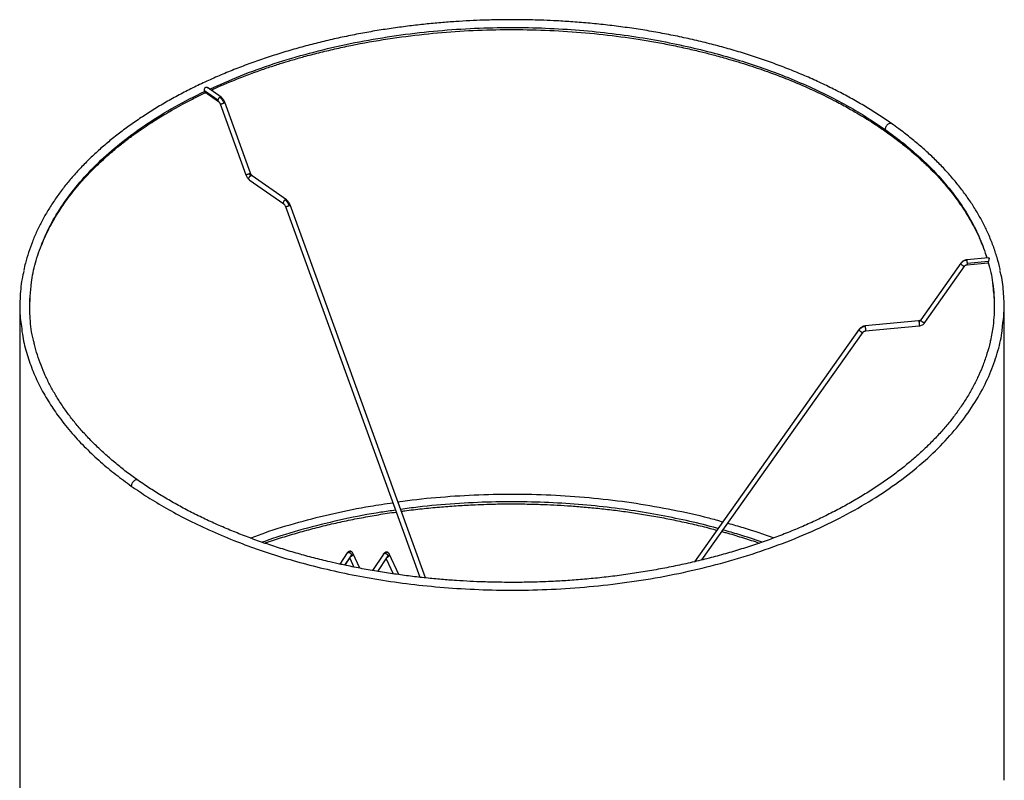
# Paper-space layout '_Isométrica' of a CAD drawing. Header units: millimetres. Extents: x -214 to 186, y -258 to 485.
# Tile 2 of 2: x -214 to 186, y 176 to 485. Entities that reach past the tile are written whole.
import ezdxf

# ---------------------------------------------------------------- set-up
doc = ezdxf.new("R2010")
doc.units = ezdxf.units.MM

psp = doc.layouts.new('_Isométrica')

# ---------------------------------------------------------------- linework, layer by layer
at = {"color": 7, "linetype": 'Continuous', "lineweight": 25}
for p, q in [((-138.6, 456.06), (-138.66, 456.31)), ((-133.19, 452.45), (-138.66, 456.31)), ((-131.84, 453.64), (-137.46, 457.59)), ((-138.56, 455.92), (-133, 452)), ((-132.29, 450.96), (-121.87, 422.16)), ((-119.99, 422.85), (-130.4, 451.64)), ((-105.31, 411.95), (-119.28, 421.8)), ((-120.44, 420.16), (-106.47, 410.32)), ((-105.76, 409.27), (-51.12, 258.65)), ((-48.9, 258.4), (-103.88, 409.95)), ((179.96, 388.46), (171.14, 387.63)), ((178.87, 389.65), (179.29, 388.4)), ((168.75, 386.28), (152.53, 363.3)), ((154.17, 362.14), (170.38, 385.13)), ((171.34, 385.64), (179.88, 386.45)), ((179.91, 386.87), (171.4, 386.06)), ((179.85, 386.48), (180.16, 385.29)), ((179.91, 386.87), (179.88, 386.64)), ((-209.69, 368.86), (-209.55, 372.28)), ((-213.69, 368.86), (-213.69, 176.16)), ((182.3, 369.13), (182.31, 368.87)), ((186.31, 176.16), (186.31, 368.86)), ((151.58, 362.79), (129.82, 360.73)), ((130.01, 358.74), (151.77, 360.8)), ((127.43, 359.39), (60.56, 264.98)), ((63.51, 265.68), (129.06, 358.23)), ((-80.66, 268.54), (-83.63, 264)), ((-75.54, 262.33), (-78.38, 268.48)), ((-78.95, 267.71), (-81.66, 263.56)), ((-81.56, 263.54), (-79.11, 267.29)), ((-79.65, 266.46), (-77.96, 262.81)), ((-65.93, 268.09), (-70.32, 261.38)), ((-68.17, 261), (-64.26, 266.99)), ((-64.85, 266.09), (-62.04, 260.05)), ((-59.69, 259.72), (-63.59, 268.11))]:
    psp.add_line(p, q, dxfattribs=at)
for points, knots in [([(-13.69, 485.17), (-16.47, 485.15), (-20.36, 485.12), (-26.08, 484.95), (-30.92, 484.75), (-36.67, 484.42), (-42.68, 483.96), (-48.96, 483.37), (-55.4, 482.64), (-61.96, 481.76), (-68.58, 480.74), (-75.22, 479.57), (-81.87, 478.25), (-88.5, 476.78), (-95.08, 475.16), (-101.6, 473.39), (-108.04, 471.48), (-114.38, 469.43), (-120.61, 467.23), (-126.72, 464.9), (-132.69, 462.43), (-138.52, 459.83), (-144.19, 457.1), (-149.69, 454.25), (-155.01, 451.27), (-160.15, 448.18), (-165.1, 444.98), (-169.84, 441.66), (-174.38, 438.24), (-178.7, 434.72), (-182.79, 431.11), (-186.66, 427.4), (-190.29, 423.61), (-193.68, 419.73), (-196.82, 415.77), (-199.71, 411.74), (-202.34, 407.64), (-204.71, 403.48), (-206.82, 399.26), (-208.66, 394.98), (-210.21, 390.65), (-211.37, 386.8), (-211.88, 384.38), (-212.09, 383.43)], [0, 0, 0, 0, 0.0289642, 0.0404485, 0.0595425, 0.0793286, 0.1005265, 0.1226297, 0.1454346, 0.1687784, 0.1925451, 0.216649, 0.2410252, 0.2656239, 0.2904062, 0.3153412, 0.3404042, 0.3655751, 0.3908374, 0.4161775, 0.4415841, 0.4670477, 0.4925607, 0.5181163, 0.5437094, 0.5693354, 0.5949908, 0.620673, 0.6463795, 0.6721091, 0.6978609, 0.723635, 0.7494318, 0.7752528, 0.8011001, 0.8269764, 0.8528857, 0.878833, 0.9048244, 0.9308674, 0.956971, 0.9831457, 1, 1, 1, 1]), ([(140.63, 442.91), (140.01, 443.35), (137.81, 444.93), (133.82, 447.52), (128.66, 450.68), (123.28, 453.72), (117.72, 456.65), (111.98, 459.44), (106.06, 462.11), (99.97, 464.65), (93.74, 467.05), (87.35, 469.31), (80.83, 471.43), (74.18, 473.41), (67.41, 475.23), (60.54, 476.91), (53.58, 478.44), (46.55, 479.81), (39.45, 481.03), (32.32, 482.09), (25.18, 482.98), (18.1, 483.72), (11.23, 484.29), (4.95, 484.68), (-0.53, 484.93), (-6.6, 485.12), (-10.91, 485.15), (-13.69, 485.17)], [0, 0, 0, 0, 0.016741, 0.05929, 0.101832, 0.144365, 0.186887, 0.229398, 0.271894, 0.314373, 0.356833, 0.399271, 0.441681, 0.484058, 0.526394, 0.568678, 0.610894, 0.653018, 0.695014, 0.736818, 0.778318, 0.819288, 0.8592, 0.89645, 0.926743, 0.952688, 1, 1, 1, 1]), ([(-136.59, 456.98), (-132.47, 458.82), (-124.07, 462.56), (-110.44, 467.4), (-96.13, 471.66), (-81.4, 475.18), (-66.43, 477.96), (-51.38, 480.02), (-36.39, 481.36), (-21.61, 482.03), (-7.15, 482.05), (6.89, 481.48), (20.43, 480.38), (33.38, 478.79), (45.7, 476.77), (57.37, 474.39), (68.35, 471.7), (78.64, 468.74), (88.25, 465.57), (97.74, 462.03), (107.01, 458.1), (115.96, 453.81), (124.05, 449.44), (131.38, 445.05), (135.8, 442.03), (137.95, 440.55)], [0, 0, 0, 0, 0.050953, 0.103923, 0.156521, 0.208576, 0.259928, 0.310428, 0.359945, 0.408364, 0.455588, 0.501536, 0.546146, 0.589372, 0.631184, 0.671566, 0.710512, 0.74803, 0.784136, 0.818855, 0.858725, 0.896704, 0.932859, 0.967265, 1, 1, 1, 1]), ([(-135.97, 456.55), (-135.28, 456.87), (-133.11, 457.88), (-128.97, 459.65), (-123.63, 461.81), (-118.05, 463.9), (-112.83, 465.72), (-108, 467.29), (-103.19, 468.75), (-97.99, 470.24), (-92.11, 471.78), (-85.75, 473.3), (-76.44, 475.31), (-64.38, 477.45), (-49.58, 479.37), (-34.92, 480.61), (-20.3, 481.21), (-5.65, 481.18), (8.96, 480.52), (23.42, 479.24), (35.08, 477.68), (44.04, 476.19), (50.45, 474.99), (56.69, 473.68), (62.38, 472.36), (66.79, 471.24), (70.29, 470.31), (73.52, 469.41), (77.35, 468.29), (81.59, 466.98), (85.93, 465.55), (92.1, 463.4), (99.78, 460.46), (108.79, 456.55), (115.39, 453.34), (119.95, 450.95), (122.62, 449.49), (125.2, 448.03), (127.86, 446.47), (130.87, 444.63), (134.46, 442.34), (136.98, 440.6), (138.35, 439.65)], [0, 0, 0, 0, 0.008723, 0.027385, 0.05063, 0.072693, 0.092645, 0.110478, 0.127155, 0.145926, 0.167374, 0.190519, 0.213495, 0.264774, 0.314131, 0.362031, 0.409869, 0.457704, 0.505509, 0.553293, 0.601068, 0.62265, 0.644688, 0.667137, 0.68783, 0.704807, 0.71429, 0.725731, 0.73989, 0.756438, 0.77299, 0.788921, 0.827144, 0.863384, 0.899581, 0.911863, 0.923933, 0.935773, 0.947405, 0.961275, 0.97891, 1, 1, 1, 1]), ([(-138.66, 456.31), (-138.66, 456.37), (-138.67, 456.49), (-138.66, 456.76), (-138.61, 457.11), (-138.49, 457.42), (-138.33, 457.61), (-138.19, 457.71), (-138.01, 457.76), (-137.78, 457.75), (-137.52, 457.67), (-137.4, 457.53), (-137.35, 457.48)], [0, 0, 0, 0, 0.075109, 0.15238, 0.304536, 0.45666, 0.533217, 0.609457, 0.685938, 0.76244, 0.91403, 1, 1, 1, 1]), ([(-209.09, 376.89), (-209.02, 377.7), (-208.71, 381.22), (-207.15, 387.47), (-204.31, 395.66), (-200.26, 403.89), (-195.02, 412.11), (-188.57, 420.22), (-180.89, 428.14), (-172.01, 435.79), (-161.96, 443.05), (-150.89, 449.9), (-142.7, 454), (-138.6, 456.06)], [0, 0, 0, 0, 0.026756, 0.115529, 0.206765, 0.300311, 0.395979, 0.493546, 0.592757, 0.693328, 0.794948, 0.897287, 1, 1, 1, 1]), ([(-204.98, 393.22), (-204.57, 394.27), (-203.64, 396.59), (-201.99, 400.03), (-200.16, 403.42), (-198.39, 406.39), (-196.57, 409.21), (-194.53, 412.12), (-192.15, 415.25), (-189.61, 418.32), (-187.19, 421.03), (-185.03, 423.31), (-182.87, 425.49), (-180.37, 427.87), (-177.31, 430.63), (-173.85, 433.54), (-170.2, 436.41), (-166.66, 439.01), (-163.31, 441.34), (-160.22, 443.38), (-157.3, 445.22), (-154.28, 447.05), (-150.96, 448.96), (-147.14, 451.06), (-142.93, 453.24), (-139.85, 454.77), (-138.19, 455.53), (-138.07, 455.58)], [0, 0, 0, 0, 0.043017, 0.095949, 0.143618, 0.185802, 0.222415, 0.264493, 0.312136, 0.360361, 0.401307, 0.434742, 0.465151, 0.502381, 0.546542, 0.596608, 0.644009, 0.689308, 0.729413, 0.765159, 0.797819, 0.829342, 0.866167, 0.906219, 0.951103, 0.996511, 1, 1, 1, 1]), ([(-138.36, 455.81), (-138.41, 455.83), (-138.52, 455.87), (-138.57, 455.99), (-138.6, 456.06)], [0, 0, 0, 0, 0.500129, 1, 1, 1, 1]), ([(-132.42, 453.64), (-132.52, 453.58), (-132.67, 453.49), (-132.85, 453.3), (-132.97, 453.13), (-133.07, 452.96), (-133.17, 452.72), (-133.18, 452.56), (-133.19, 452.45)], [0, 0, 0, 0, 0.243352, 0.373386, 0.505405, 0.636635, 0.764394, 1, 1, 1, 1]), ([(-133.19, 452.45), (-133.18, 452.36), (-133.17, 452.21), (-133.08, 452.07), (-133.02, 452.02), (-132.99, 452)], [0, 0, 0, 0, 0.501701, 0.773754, 1, 1, 1, 1]), ([(-131.85, 453.64), (-131.86, 453.64), (-131.89, 453.68), (-131.99, 453.71), (-132.17, 453.73), (-132.32, 453.67), (-132.42, 453.64)], [0, 0, 0, 0, 0.04373, 0.293522, 0.539556, 1, 1, 1, 1]), ([(-132.42, 453.64), (-132.26, 453.51), (-131.94, 453.25), (-131.49, 452.69), (-131.09, 452.05), (-130.9, 451.58), (-130.81, 451.35)], [0, 0, 0, 0, 0.245958, 0.5, 0.754042, 1, 1, 1, 1]), ([(-130.4, 451.63), (-130.48, 451.83), (-130.65, 452.23), (-131, 452.79), (-131.4, 453.29), (-131.7, 453.52), (-131.85, 453.64)], [0, 0, 0, 0, 0.241176, 0.493611, 0.749321, 1, 1, 1, 1]), ([(-132.99, 452), (-132.93, 451.95), (-132.8, 451.84), (-132.6, 451.59), (-132.42, 451.3), (-132.33, 451.07), (-132.29, 450.96)], [0, 0, 0, 0, 0.2373216, 0.4881914, 0.7451172, 1, 1, 1, 1]), ([(-132.28, 450.96), (-132.28, 450.95), (-132.26, 450.92), (-132.14, 450.92), (-131.92, 450.96), (-131.71, 451.02), (-131.52, 451.07), (-131.33, 451.14), (-131.08, 451.23), (-130.91, 451.3), (-130.81, 451.35)], [0, 0, 0, 0, 0.085171, 0.259611, 0.434051, 0.528643, 0.625804, 0.723549, 0.819825, 1, 1, 1, 1]), ([(-130.81, 451.35), (-130.72, 451.4), (-130.58, 451.47), (-130.46, 451.55), (-130.41, 451.6), (-130.39, 451.63), (-130.41, 451.63), (-130.41, 451.63)], [0, 0, 0, 0, 0.374758, 0.575007, 0.778314, 0.980405, 1, 1, 1, 1]), ([(140.64, 442.92), (140.62, 442.93), (140.54, 443.01), (140.34, 443.06), (139.99, 443.09), (139.5, 442.96), (139.01, 442.63), (138.66, 442.27), (138.41, 441.94), (138.2, 441.58), (138.01, 441.11), (137.97, 440.77), (137.95, 440.55)], [0, 0, 0, 0, 0.021992, 0.107864, 0.191465, 0.345637, 0.499809, 0.58341, 0.669282, 0.75567, 0.840759, 1, 1, 1, 1]), ([(137.95, 440.55), (140.14, 438.96), (144.63, 435.7), (150.92, 430.39), (157.02, 424.61), (162.76, 418.3), (168.06, 411.46), (172.75, 404.05), (176.68, 396.33), (178.45, 391.01), (179.32, 388.4)], [0, 0, 0, 0, 0.105013, 0.215667, 0.332236, 0.454982, 0.584146, 0.719938, 0.862528, 1, 1, 1, 1]), ([(137.95, 440.55), (137.96, 440.43), (137.98, 440.18), (138.11, 439.86), (138.27, 439.72), (138.35, 439.66)], [0, 0, 0, 0, 0.315609, 0.665746, 1, 1, 1, 1]), ([(184.71, 383.55), (184.7, 383.62), (184.39, 385.28), (183.48, 388.54), (181.93, 393.3), (180.07, 397.88), (177.98, 402.26), (175.68, 406.44), (173.13, 410.56), (170.3, 414.62), (167.22, 418.61), (163.88, 422.53), (160.29, 426.38), (156.46, 430.14), (152.39, 433.81), (148.07, 437.39), (144.16, 440.43), (141.59, 442.23), (140.63, 442.91)], [0, 0, 0, 0, 0.002979, 0.076214, 0.149921, 0.224088, 0.290761, 0.357487, 0.42426, 0.491073, 0.557921, 0.624798, 0.691697, 0.758612, 0.825538, 0.89247, 0.959402, 1, 1, 1, 1]), ([(138.35, 439.65), (139.93, 438.51), (142.92, 436.36), (146.83, 433.24), (150.02, 430.55), (152.56, 428.27), (154.57, 426.38), (156.2, 424.78), (157.71, 423.25), (159.33, 421.55), (161.49, 419.17), (163.88, 416.36), (166.18, 413.43), (168.12, 410.76), (169.93, 408.1), (171.99, 404.81), (174.17, 400.92), (176.1, 396.99), (177.09, 394.49), (177.49, 393.48)], [0, 0, 0, 0, 0.084495, 0.158888, 0.221982, 0.272877, 0.315237, 0.350239, 0.380316, 0.417021, 0.462637, 0.535889, 0.598094, 0.649209, 0.703384, 0.763526, 0.851652, 0.939877, 1, 1, 1, 1]), ([(-120.4, 422.56), (-120.5, 422.51), (-120.67, 422.44), (-120.92, 422.35), (-121.11, 422.28), (-121.29, 422.23), (-121.51, 422.17), (-121.72, 422.13), (-121.85, 422.13), (-121.87, 422.16), (-121.87, 422.17)], [0, 0, 0, 0, 0.180175, 0.276451, 0.374196, 0.471357, 0.565949, 0.740389, 0.914829, 1, 1, 1, 1]), ([(-121.87, 422.17), (-121.8, 421.97), (-121.63, 421.57), (-121.28, 421.01), (-120.87, 420.51), (-120.58, 420.28), (-120.43, 420.16)], [0, 0, 0, 0, 0.241176, 0.493611, 0.749321, 1, 1, 1, 1]), ([(-120.63, 420.61), (-120.62, 420.72), (-120.61, 420.88), (-120.51, 421.12), (-120.41, 421.29), (-120.29, 421.46), (-120.11, 421.65), (-119.96, 421.74), (-119.86, 421.8)], [0, 0, 0, 0, 0.235606, 0.363365, 0.494595, 0.626614, 0.756648, 1, 1, 1, 1]), ([(-120.43, 420.17), (-120.46, 420.19), (-120.52, 420.23), (-120.61, 420.37), (-120.62, 420.52), (-120.63, 420.61)], [0, 0, 0, 0, 0.218931, 0.493556, 1, 1, 1, 1]), ([(-119.99, 422.84), (-119.99, 422.84), (-119.98, 422.84), (-120, 422.81), (-120.05, 422.76), (-120.16, 422.68), (-120.3, 422.61), (-120.4, 422.56)], [0, 0, 0, 0, 0.019595, 0.221686, 0.424993, 0.625242, 1, 1, 1, 1]), ([(-120.4, 422.56), (-120.37, 422.48), (-120.3, 422.33), (-120.17, 422.11), (-120.02, 421.92), (-119.91, 421.84), (-119.86, 421.8)], [0, 0, 0, 0, 0.245958, 0.5, 0.754042, 1, 1, 1, 1]), ([(-119.29, 421.8), (-119.35, 421.85), (-119.48, 421.96), (-119.68, 422.21), (-119.86, 422.5), (-119.95, 422.73), (-119.99, 422.84)], [0, 0, 0, 0, 0.237322, 0.488191, 0.745117, 1, 1, 1, 1]), ([(-119.86, 421.8), (-119.76, 421.83), (-119.61, 421.89), (-119.43, 421.87), (-119.33, 421.84), (-119.29, 421.8), (-119.29, 421.8)], [0, 0, 0, 0, 0.4550476, 0.6981984, 0.9450635, 1, 1, 1, 1]), ([(-105.89, 411.95), (-105.99, 411.89), (-106.14, 411.8), (-106.32, 411.61), (-106.45, 411.45), (-106.54, 411.27), (-106.64, 411.04), (-106.65, 410.87), (-106.66, 410.77)], [0, 0, 0, 0, 0.243352, 0.373386, 0.505405, 0.636635, 0.764394, 1, 1, 1, 1]), ([(-106.66, 410.77), (-106.65, 410.67), (-106.64, 410.52), (-106.55, 410.38), (-106.49, 410.34), (-106.46, 410.32)], [0, 0, 0, 0, 0.501736, 0.773808, 1, 1, 1, 1]), ([(-106.46, 410.31), (-106.4, 410.26), (-106.27, 410.16), (-106.07, 409.91), (-105.89, 409.61), (-105.8, 409.39), (-105.76, 409.27)], [0, 0, 0, 0, 0.237329, 0.48818, 0.745093, 1, 1, 1, 1]), ([(-105.32, 411.95), (-105.33, 411.96), (-105.37, 411.99), (-105.46, 412.02), (-105.64, 412.04), (-105.79, 411.99), (-105.89, 411.95)], [0, 0, 0, 0, 0.04373, 0.293522, 0.539556, 1, 1, 1, 1]), ([(-104.28, 409.67), (-104.37, 409.9), (-104.56, 410.37), (-104.96, 411.01), (-105.41, 411.57), (-105.73, 411.82), (-105.89, 411.95)], [0, 0, 0, 0, 0.245973, 0.5, 0.754027, 1, 1, 1, 1]), ([(-105.76, 409.27), (-105.75, 409.26), (-105.73, 409.24), (-105.61, 409.24), (-105.39, 409.28), (-105.18, 409.33), (-104.99, 409.39), (-104.8, 409.46), (-104.55, 409.55), (-104.39, 409.62), (-104.28, 409.67)], [0, 0, 0, 0, 0.085104, 0.259557, 0.434009, 0.528608, 0.625776, 0.723529, 0.819811, 1, 1, 1, 1]), ([(-103.88, 409.95), (-103.96, 410.15), (-104.12, 410.54), (-104.47, 411.11), (-104.88, 411.6), (-105.17, 411.84), (-105.32, 411.95)], [0, 0, 0, 0, 0.241186, 0.493603, 0.7493, 1, 1, 1, 1]), ([(-104.28, 409.67), (-104.19, 409.72), (-104.05, 409.79), (-103.94, 409.86), (-103.89, 409.91), (-103.87, 409.94), (-103.88, 409.95), (-103.88, 409.95)], [0, 0, 0, 0, 0.374701, 0.574919, 0.778196, 0.980256, 1, 1, 1, 1]), ([(179.96, 388.44), (180, 388.45), (180.08, 388.47), (180.17, 388.4), (180.22, 388.31), (180.23, 388.17), (180.21, 387.95), (180.12, 387.64), (180.02, 387.3), (179.95, 387.04), (179.92, 386.93), (179.91, 386.87)], [0, 0, 0, 0, 0.112658, 0.201714, 0.290368, 0.379302, 0.468326, 0.64513, 0.822092, 0.912308, 1, 1, 1, 1]), ([(168.76, 386.27), (168.74, 386.26), (168.7, 386.21), (168.71, 386.12), (168.73, 386.06)], [0, 0, 0, 0, 0.3222571, 1, 1, 1, 1]), ([(171.24, 387.45), (170.99, 387.41), (170.49, 387.33), (169.79, 387.03), (169.17, 386.6), (168.87, 386.24), (168.73, 386.06)], [0, 0, 0, 0, 0.245958, 0.5, 0.754042, 1, 1, 1, 1]), ([(168.73, 386.06), (168.74, 386.02), (168.78, 385.93), (168.85, 385.83), (168.88, 385.77)], [0, 0, 0, 0, 0.4851705, 1, 1, 1, 1]), ([(171.14, 387.63), (170.91, 387.59), (170.45, 387.52), (169.79, 387.23), (169.2, 386.83), (168.92, 386.49), (168.78, 386.32)], [0, 0, 0, 0, 0.244389, 0.497906, 0.752496, 1, 1, 1, 1]), ([(168.88, 385.77), (168.95, 385.69), (169.09, 385.54), (169.36, 385.33), (169.64, 385.17), (169.91, 385.06), (170.15, 385.02), (170.32, 385.05), (170.36, 385.12), (170.37, 385.14)], [0, 0, 0, 0, 0.159189, 0.316443, 0.463084, 0.6018, 0.753352, 0.912473, 1, 1, 1, 1]), ([(170.35, 385.09), (170.4, 385.16), (170.51, 385.3), (170.76, 385.47), (171.04, 385.59), (171.24, 385.62), (171.34, 385.64)], [0, 0, 0, 0, 0.242373, 0.495112, 0.750355, 1, 1, 1, 1]), ([(171.24, 387.45), (171.22, 387.51), (171.19, 387.6), (171.15, 387.63), (171.14, 387.62), (171.14, 387.62)], [0, 0, 0, 0, 0.587798, 0.901882, 1, 1, 1, 1]), ([(171.4, 386.06), (171.4, 386.17), (171.39, 386.34), (171.37, 386.6), (171.35, 386.8), (171.33, 387), (171.29, 387.24), (171.26, 387.36), (171.24, 387.45)], [0, 0, 0, 0, 0.235606, 0.363365, 0.494595, 0.626614, 0.756648, 1, 1, 1, 1]), ([(171.24, 385.82), (171.26, 385.75), (171.29, 385.66), (171.33, 385.63), (171.35, 385.65), (171.37, 385.7), (171.39, 385.82), (171.4, 385.97), (171.4, 386.06)], [0, 0, 0, 0, 0.243352, 0.373386, 0.505405, 0.636635, 0.764394, 1, 1, 1, 1]), ([(179.88, 386.64), (179.88, 386.58), (179.87, 386.48), (179.89, 386.43), (179.88, 386.47), (179.88, 386.49)], [0, 0, 0, 0, 0.334693, 0.670154, 1, 1, 1, 1]), ([(179.88, 386.64), (180.61, 383.9), (181.47, 380.66), (181.7, 377.39), (181.74, 376.89)], [0, 0, 0, 0, 0.846895, 1, 1, 1, 1]), ([(-212.03, 383.15), (-212.3, 382.04), (-213.22, 378.27), (-213.71, 371.85), (-213.78, 365.45), (-213.24, 361.77), (-213.08, 360.68)], [0, 0, 0, 0, 0.149007, 0.507479, 0.854825, 1, 1, 1, 1]), ([(185.7, 360.68), (185.92, 362.44), (186.47, 366.8), (186.22, 373.71), (185.63, 379.48), (184.83, 382.62), (184.67, 383.27)], [0, 0, 0, 0, 0.234031, 0.579604, 0.91386, 1, 1, 1, 1]), ([(-208.11, 354.65), (-208.15, 354.77), (-209, 357.8), (-209.54, 363.42), (-209.85, 370.73), (-209.32, 375.08), (-209.09, 376.89)], [0, 0, 0, 0, 0.0164331, 0.4130681, 0.7559759, 1, 1, 1, 1]), ([(181.74, 376.89), (181.98, 374.51), (182.54, 369.15), (182.11, 361.75), (181.14, 356.77), (180.74, 354.76)], [0, 0, 0, 0, 0.321997, 0.726502, 1, 1, 1, 1]), ([(181.62, 378.38), (181.64, 378.27), (181.97, 376.51), (182.23, 373.39), (182.28, 370.68), (182.3, 369.48)], [0, 0, 0, 0, 0.035839, 0.574663, 1, 1, 1, 1]), ([(-213.08, 360.68), (-212.92, 359.25), (-212.48, 355.39), (-210.88, 349.23), (-208.46, 342.32), (-205.41, 335.76), (-201.85, 329.55), (-197.61, 323.34), (-192.66, 317.18), (-187.01, 311.12), (-181.05, 305.55), (-174.91, 300.43), (-170.55, 297.26), (-168.42, 295.71)], [0, 0, 0, 0, 0.06051, 0.16341, 0.262648, 0.358241, 0.45023, 0.538675, 0.640237, 0.736967, 0.829042, 0.916654, 1, 1, 1, 1]), ([(-168.42, 295.71), (-166.22, 294.21), (-161.7, 291.11), (-154.2, 286.63), (-145.92, 282.16), (-136.75, 277.76), (-127.26, 273.75), (-117.54, 270.12), (-107.71, 266.89), (-97.16, 263.87), (-85.91, 261.12), (-73.97, 258.69), (-61.34, 256.64), (-48.07, 255.03), (-34.21, 253.92), (-19.83, 253.36), (-5.02, 253.41), (10.11, 254.11), (25.44, 255.52), (40.84, 257.65), (56.14, 260.54), (71.19, 264.18), (85.81, 268.56), (99.86, 273.66), (113.17, 279.43), (125.61, 285.83), (137.04, 292.77), (147.36, 300.19), (156.51, 307.99), (164.43, 316.08), (171.09, 324.37), (176.49, 332.77), (180.69, 341.2), (183.64, 349.57), (185.28, 356.06), (185.61, 359.75), (185.7, 360.68)], [0, 0, 0, 0, 0.0215049, 0.0441103, 0.0678675, 0.0928257, 0.1190306, 0.1418512, 0.165586, 0.1902508, 0.2158562, 0.2424064, 0.2698988, 0.298322, 0.3276556, 0.357869, 0.3889205, 0.4207571, 0.4533137, 0.4865141, 0.5202706, 0.5544856, 0.5890528, 0.6238588, 0.6587854, 0.693712, 0.728518, 0.7630852, 0.7973002, 0.8310567, 0.8642571, 0.8968137, 0.9286503, 0.9597018, 0.9899152, 1, 1, 1, 1]), ([(129.92, 360.55), (129.67, 360.51), (129.18, 360.44), (128.47, 360.13), (127.85, 359.71), (127.56, 359.34), (127.41, 359.17)], [0, 0, 0, 0, 0.245973, 0.5, 0.754027, 1, 1, 1, 1]), ([(129.82, 360.73), (129.59, 360.69), (129.13, 360.62), (128.47, 360.34), (127.89, 359.94), (127.61, 359.6), (127.47, 359.43)], [0, 0, 0, 0, 0.244412, 0.497916, 0.752488, 1, 1, 1, 1]), ([(129.92, 360.55), (129.9, 360.61), (129.87, 360.7), (129.84, 360.74), (129.83, 360.73), (129.83, 360.73)], [0, 0, 0, 0, 0.615376, 0.944197, 1, 1, 1, 1]), ([(130.08, 359.16), (130.08, 359.27), (130.08, 359.44), (130.06, 359.7), (130.04, 359.9), (130.01, 360.1), (129.97, 360.34), (129.94, 360.47), (129.92, 360.55)], [0, 0, 0, 0, 0.235606, 0.363365, 0.494595, 0.626614, 0.756648, 1, 1, 1, 1]), ([(152.57, 363.33), (152.51, 363.26), (152.4, 363.12), (152.16, 362.96), (151.88, 362.84), (151.67, 362.8), (151.57, 362.79)], [0, 0, 0, 0, 0.242373, 0.495112, 0.750355, 1, 1, 1, 1]), ([(151.58, 362.79), (151.58, 362.79), (151.59, 362.8), (151.62, 362.76), (151.65, 362.67), (151.68, 362.61)], [0, 0, 0, 0, 0.055803, 0.384624, 1, 1, 1, 1]), ([(151.68, 362.61), (151.76, 362.62), (151.92, 362.65), (152.16, 362.75), (152.37, 362.89), (152.46, 363.01), (152.51, 363.07)], [0, 0, 0, 0, 0.245958, 0.5, 0.754042, 1, 1, 1, 1]), ([(151.68, 362.61), (151.7, 362.53), (151.73, 362.4), (151.77, 362.16), (151.79, 361.96), (151.81, 361.76), (151.83, 361.5), (151.84, 361.33), (151.84, 361.22)], [0, 0, 0, 0, 0.243352, 0.373386, 0.505405, 0.636635, 0.764394, 1, 1, 1, 1]), ([(151.84, 361.22), (151.84, 361.13), (151.83, 360.99), (151.81, 360.87), (151.79, 360.81), (151.78, 360.8), (151.77, 360.8)], [0, 0, 0, 0, 0.389723, 0.601054, 0.818125, 1, 1, 1, 1]), ([(151.78, 360.8), (152, 360.84), (152.47, 360.91), (153.13, 361.19), (153.71, 361.59), (153.99, 361.94), (154.13, 362.11)], [0, 0, 0, 0, 0.244389, 0.497906, 0.752496, 1, 1, 1, 1]), ([(152.51, 363.07), (152.5, 363.13), (152.48, 363.22), (152.53, 363.27), (152.54, 363.29)], [0, 0, 0, 0, 0.6777429, 1, 1, 1, 1]), ([(152.67, 362.79), (152.63, 362.84), (152.56, 362.94), (152.53, 363.03), (152.51, 363.07)], [0, 0, 0, 0, 0.51483, 1, 1, 1, 1]), ([(154.15, 362.15), (154.14, 362.13), (154.1, 362.06), (153.93, 362.04), (153.7, 362.07), (153.43, 362.18), (153.15, 362.34), (152.87, 362.55), (152.74, 362.71), (152.67, 362.79)], [0, 0, 0, 0, 0.087527, 0.246648, 0.3982, 0.536916, 0.683557, 0.840811, 1, 1, 1, 1]), ([(127.44, 359.38), (127.43, 359.37), (127.38, 359.32), (127.4, 359.23), (127.41, 359.17)], [0, 0, 0, 0, 0.3232475, 1, 1, 1, 1]), ([(127.41, 359.17), (127.43, 359.12), (127.46, 359.03), (127.53, 358.93), (127.57, 358.88)], [0, 0, 0, 0, 0.485179, 1, 1, 1, 1]), ([(127.57, 358.88), (127.64, 358.8), (127.77, 358.64), (128.05, 358.43), (128.33, 358.27), (128.6, 358.17), (128.83, 358.13), (129, 358.15), (129.04, 358.22), (129.05, 358.24)], [0, 0, 0, 0, 0.159235, 0.316546, 0.463246, 0.602, 0.753593, 0.912763, 1, 1, 1, 1]), ([(129.03, 358.2), (129.08, 358.27), (129.2, 358.41), (129.44, 358.57), (129.72, 358.69), (129.92, 358.73), (130.02, 358.74)], [0, 0, 0, 0, 0.242406, 0.495136, 0.750357, 1, 1, 1, 1]), ([(129.92, 358.92), (129.94, 358.86), (129.97, 358.76), (130.01, 358.73), (130.04, 358.75), (130.06, 358.81), (130.08, 358.93), (130.08, 359.07), (130.08, 359.16)], [0, 0, 0, 0, 0.243352, 0.373386, 0.505405, 0.636635, 0.764394, 1, 1, 1, 1]), ([(-165.7, 298.09), (-166.35, 298.54), (-168.56, 300.07), (-172.09, 302.79), (-176.3, 306.22), (-180.28, 309.74), (-184.02, 313.35), (-187.53, 317.04), (-190.81, 320.81), (-193.83, 324.64), (-196.61, 328.55), (-199.14, 332.52), (-201.4, 336.54), (-203.41, 340.63), (-205.15, 344.77), (-206.6, 348.96), (-207.6, 352.35), (-208.01, 354.35), (-208.13, 354.93)], [0, 0, 0, 0, 0.0279829, 0.0945757, 0.1612339, 0.227963, 0.2947715, 0.3616719, 0.42868, 0.4958155, 0.5631021, 0.6305671, 0.6982411, 0.7661576, 0.8343519, 0.9028595, 0.9717151, 1, 1, 1, 1]), ([(180.79, 355.04), (180.73, 354.74), (180.38, 352.9), (179.4, 349.51), (177.89, 345.04), (176.09, 340.76), (174.1, 336.68), (171.84, 332.64), (169.31, 328.66), (166.53, 324.74), (163.49, 320.87), (160.19, 317.08), (156.65, 313.36), (152.87, 309.71), (148.85, 306.16), (144.6, 302.68), (140.12, 299.31), (135.43, 296.03), (130.52, 292.85), (125.4, 289.78), (120.09, 286.82), (114.58, 283.99), (108.89, 281.27), (103.03, 278.67), (97, 276.21), (90.82, 273.87), (84.49, 271.68), (78.02, 269.62), (71.43, 267.71), (64.72, 265.94), (57.91, 264.32), (51.01, 262.85), (44.03, 261.53), (37, 260.37), (29.94, 259.36), (22.88, 258.51), (15.91, 257.83), (9.09, 257.3), (3.03, 256.96), (-2.3, 256.74), (-7.66, 256.59), (-11.46, 256.57), (-13.69, 256.56)], [0, 0, 0, 0, 0.005484, 0.034657, 0.063967, 0.09026, 0.116517, 0.142739, 0.168928, 0.195091, 0.22123, 0.247349, 0.273452, 0.299543, 0.325625, 0.351699, 0.377767, 0.403831, 0.429891, 0.455949, 0.482004, 0.508056, 0.534104, 0.560149, 0.586188, 0.61222, 0.638243, 0.664254, 0.690248, 0.71622, 0.742162, 0.768063, 0.793907, 0.819666, 0.845295, 0.870713, 0.895746, 0.919968, 0.943363, 0.959936, 0.976461, 1, 1, 1, 1]), ([(-165.72, 298.06), (-165.74, 298.08), (-165.83, 298.16), (-166.03, 298.22), (-166.39, 298.25), (-166.88, 298.12), (-167.36, 297.79), (-167.72, 297.43), (-167.97, 297.1), (-168.17, 296.74), (-168.37, 296.27), (-168.4, 295.93), (-168.42, 295.71)], [0, 0, 0, 0, 0.030619, 0.115733, 0.198597, 0.351409, 0.50422, 0.587084, 0.672199, 0.757825, 0.842164, 1, 1, 1, 1]), ([(-83.19, 263.9), (-84.7, 264.23), (-88.4, 265.04), (-94.22, 266.49), (-100.66, 268.23), (-107.01, 270.12), (-113.26, 272.15), (-119.4, 274.31), (-125.41, 276.62), (-131.29, 279.05), (-137.01, 281.61), (-142.58, 284.3), (-147.97, 287.1), (-153.19, 290.02), (-158.21, 293.06), (-162.39, 295.75), (-164.81, 297.46), (-165.7, 298.09)], [0, 0, 0, 0, 0.046806, 0.11551, 0.184626, 0.254085, 0.323829, 0.393811, 0.463995, 0.534347, 0.604842, 0.675459, 0.746179, 0.81699, 0.887881, 0.958844, 1, 1, 1, 1]), ([(-60.08, 289.22), (-58.77, 289.42), (-52.42, 290.4), (-40.76, 291.47), (-25.21, 292.39), (-9.57, 292.55), (6.05, 292.01), (21.54, 290.76), (36.82, 288.82), (51.75, 286.16), (63.53, 283.6), (70.11, 281.71), (72.02, 281.16)], [0, 0, 0, 0, 0.030101, 0.145418, 0.260735, 0.376052, 0.491369, 0.606686, 0.722003, 0.83732, 0.952636, 1, 1, 1, 1]), ([(-120.01, 274.58), (-118.06, 275.31), (-111.76, 277.69), (-100.41, 281.08), (-86.1, 284.69), (-73.28, 287.33), (-65.16, 288.48), (-62.1, 288.92)], [0, 0, 0, 0, 0.110162, 0.356959, 0.603755, 0.850552, 1, 1, 1, 1]), ([(70.09, 278.42), (69.46, 278.6), (65.27, 279.81), (57.07, 281.73), (45.39, 284.14), (33.01, 286.14), (20.01, 287.72), (6.42, 288.81), (-7.66, 289.36), (-22.18, 289.32), (-37, 288.59), (-49.35, 287.56), (-56.62, 286.5), (-58.97, 286.16)], [0, 0, 0, 0, 0.015896, 0.106336, 0.200113, 0.297217, 0.39761, 0.501218, 0.607933, 0.717609, 0.830057, 0.945049, 1, 1, 1, 1]), ([(-58.71, 285.44), (-58.23, 285.51), (-55.42, 285.91), (-50.25, 286.5), (-43.28, 287.2), (-36.46, 287.72), (-30.41, 288.07), (-25.07, 288.28), (-19.71, 288.43), (-13.16, 288.49), (-7.08, 288.42), (-1.41, 288.25), (3.37, 288.05), (9.07, 287.72), (15.02, 287.27), (21.24, 286.68), (27.61, 285.96), (34.1, 285.09), (40.65, 284.07), (47.22, 282.91), (53.8, 281.6), (60.34, 280.14), (65.63, 278.86), (68.69, 278.02), (69.62, 277.76)], [0, 0, 0, 0, 0.011158, 0.066089, 0.12019, 0.172538, 0.223101, 0.258918, 0.294631, 0.345503, 0.408445, 0.433403, 0.474896, 0.517893, 0.563956, 0.611984, 0.661533, 0.712249, 0.763879, 0.816236, 0.869177, 0.922594, 0.976402, 1, 1, 1, 1]), ([(-60.99, 285.88), (-63, 285.61), (-70.12, 284.66), (-82.12, 282.3), (-96.84, 278.73), (-107.92, 275.55), (-113.82, 273.37), (-115.19, 272.86)], [0, 0, 0, 0, 0.104493, 0.372039, 0.643219, 0.91719, 1, 1, 1, 1]), ([(-114.19, 272.51), (-113.41, 272.78), (-110.53, 273.79), (-105.39, 275.4), (-98.81, 277.32), (-92.1, 279.09), (-85.29, 280.71), (-78.38, 282.18), (-71.41, 283.49), (-65.52, 284.48), (-61.94, 284.98), (-60.73, 285.15)], [0, 0, 0, 0, 0.047377, 0.174735, 0.302013, 0.429183, 0.556207, 0.683031, 0.809571, 0.935699, 1, 1, 1, 1]), ([(74.07, 280.58), (76.16, 280.02), (82.6, 278.27), (88.64, 276.09), (92.72, 274.62)], [0, 0, 0, 0, 0.325059, 1, 1, 1, 1]), ([(71.67, 277.21), (72.2, 277.06), (74.89, 276.34), (79.62, 274.89), (84.14, 273.47), (86.5, 272.63), (86.82, 272.52)], [0, 0, 0, 0, 0.101166, 0.516791, 0.934124, 1, 1, 1, 1]), ([(87.94, 272.91), (84.83, 273.97), (79.67, 275.74), (74.27, 277.24), (72.12, 277.84)], [0, 0, 0, 0, 0.602548, 1, 1, 1, 1]), ([(-79.24, 269.21), (-79.37, 269.23), (-79.63, 269.26), (-80.04, 269.11), (-80.42, 268.85), (-80.62, 268.59), (-80.72, 268.46)], [0, 0, 0, 0, 0.260773, 0.520299, 0.769392, 1, 1, 1, 1]), ([(-80.66, 268.54), (-80.62, 268.57), (-80.55, 268.64), (-80.41, 268.71), (-80.19, 268.77), (-80, 268.75), (-79.88, 268.73)], [0, 0, 0, 0, 0.1864208, 0.3989402, 0.608262, 1, 1, 1, 1]), ([(-79.24, 269.19), (-79.28, 269.2), (-79.4, 269.24), (-79.62, 269.09), (-79.8, 268.85), (-79.88, 268.73)], [0, 0, 0, 0, 0.230261, 0.621353, 1, 1, 1, 1]), ([(-79.88, 268.73), (-79.76, 268.69), (-79.58, 268.64), (-79.36, 268.48), (-79.21, 268.34), (-79.09, 268.19), (-78.98, 267.97), (-78.96, 267.81), (-78.95, 267.71)], [0, 0, 0, 0, 0.243352, 0.373386, 0.505405, 0.636635, 0.764394, 1, 1, 1, 1]), ([(-78.38, 268.49), (-78.43, 268.58), (-78.53, 268.76), (-78.74, 268.97), (-78.98, 269.13), (-79.15, 269.18), (-79.24, 269.21)], [0, 0, 0, 0, 0.243018, 0.4937023, 0.7474813, 1, 1, 1, 1]), ([(-79.18, 267.18), (-79.1, 267.19), (-78.9, 267.23), (-78.63, 267.41), (-78.42, 267.66), (-78.31, 267.95), (-78.28, 268.23), (-78.35, 268.4), (-78.38, 268.48)], [0, 0, 0, 0, 0.137551, 0.326824, 0.507093, 0.672092, 0.846519, 1, 1, 1, 1]), ([(-64.45, 268.84), (-64.58, 268.85), (-64.84, 268.88), (-65.25, 268.74), (-65.63, 268.48), (-65.83, 268.22), (-65.93, 268.09)], [0, 0, 0, 0, 0.260755, 0.5202799, 0.7693809, 1, 1, 1, 1]), ([(-65.93, 268.09), (-65.91, 268.11), (-65.87, 268.18), (-65.76, 268.26), (-65.62, 268.34), (-65.4, 268.4), (-65.21, 268.37), (-65.09, 268.36)], [0, 0, 0, 0, 0.097452, 0.283494, 0.470657, 0.655003, 1, 1, 1, 1]), ([(-65.09, 268.36), (-65.01, 268.48), (-64.83, 268.72), (-64.61, 268.86), (-64.49, 268.83), (-64.45, 268.81)], [0, 0, 0, 0, 0.377667, 0.7677, 1, 1, 1, 1]), ([(-65.09, 268.36), (-64.97, 268.32), (-64.79, 268.26), (-64.57, 268.11), (-64.42, 267.97), (-64.3, 267.82), (-64.19, 267.6), (-64.17, 267.44), (-64.16, 267.34)], [0, 0, 0, 0, 0.243352, 0.373386, 0.505405, 0.636635, 0.764394, 1, 1, 1, 1]), ([(-63.59, 268.13), (-63.64, 268.21), (-63.74, 268.39), (-63.95, 268.6), (-64.19, 268.76), (-64.36, 268.81), (-64.45, 268.84)], [0, 0, 0, 0, 0.243146, 0.493857, 0.747584, 1, 1, 1, 1]), ([(-78.95, 267.71), (-78.96, 267.61), (-78.98, 267.46), (-79.06, 267.33), (-79.11, 267.29), (-79.11, 267.29)], [0, 0, 0, 0, 0.621998, 0.959284, 1, 1, 1, 1]), ([(-64.38, 266.81), (-64.3, 266.82), (-64.11, 266.86), (-63.84, 267.04), (-63.63, 267.29), (-63.52, 267.58), (-63.5, 267.86), (-63.56, 268.03), (-63.6, 268.11)], [0, 0, 0, 0, 0.130799, 0.321305, 0.50274, 0.668811, 0.844391, 1, 1, 1, 1]), ([(-64.16, 267.34), (-64.17, 267.24), (-64.18, 267.11), (-64.25, 267.02), (-64.26, 267)], [0, 0, 0, 0, 0.799679, 1, 1, 1, 1]), ([(-13.69, 256.56), (-16.45, 256.58), (-20.3, 256.61), (-25.96, 256.77), (-30.75, 256.97), (-36.44, 257.31), (-42.4, 257.76), (-48.61, 258.34), (-54.99, 259.07), (-61.47, 259.94), (-68.02, 260.95), (-74.59, 262.12), (-79.66, 263.11), (-82.51, 263.75), (-83.19, 263.9)], [0, 0, 0, 0, 0.116466, 0.162646, 0.239425, 0.318984, 0.404217, 0.493086, 0.58477, 0.678613, 0.774148, 0.871027, 0.968988, 1, 1, 1, 1]), ([(-212.05, 161.76), (-212.21, 162.4), (-213, 165.54), (-213.59, 170.36), (-213.58, 174.52), (-213.58, 176.16)], [0, 0, 0, 0, 0.135018, 0.658942, 1, 1, 1, 1])]:
    psp.add_open_spline(points, degree=3, knots=knots, dxfattribs=at)

doc.saveas('drawing.dxf')
